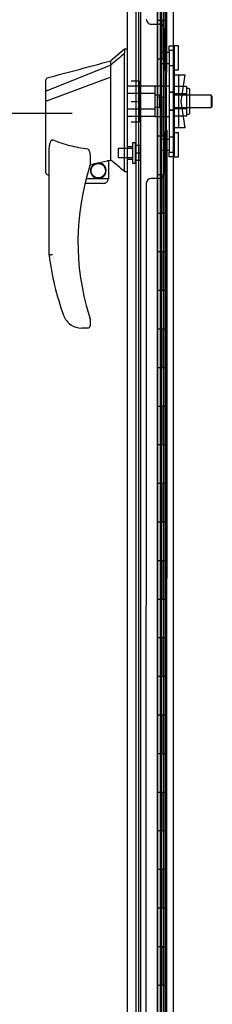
# Model space of a CAD drawing. Header units: inches. Extents: x 2 to 538, y -2 to 358.
# Tile 15 of 24: x 250 to 255, y 170 to 196. Entities that reach past the tile are written whole.
import ezdxf
from ezdxf.enums import TextEntityAlignment as Align
from ezdxf.lldxf.tags import DXFTag

# ---------------------------------------------------------------- set-up
doc = ezdxf.new("R2010")
doc.units = ezdxf.units.IN
doc.header["$MEASUREMENT"] = 0
for name, color, linetype in [('COM54746-68', 7, 'Continuous'), ('COM70220', 7, 'Continuous'), ('COM70838', 7, 'Continuous'), ('COM70839-4', 7, 'Continuous'), ('COM71189-4', 7, 'Continuous'), ('COM71196-4', 7, 'Continuous'), ('Default', 7, 'Continuous'), ('HAN13068', 7, 'Continuous'), ('HAN13068_NUT', 7, 'Continuous'), ('HAN13068_SCREW', 7, 'Continuous'), ('HAN_NUT', 7, 'Continuous'), ('RVT19000', 7, 'Continuous'), ('SPC87322', 7, 'Continuous')]:
    doc.layers.add(name, color=color, linetype=linetype)
doc.styles.add('SEACAD_Times_New_Roman', font='times.ttf')
tags = doc.linetypes.add('HIDDEN2', pattern=[0.1875, 0.125, -0.0625]).pattern_tags.tags
tags[6:7] = [DXFTag(74, 4), DXFTag(75, 0), DXFTag(340, '0'), DXFTag(46, 0.0), DXFTag(50, 0.0), DXFTag(44, 0.0), DXFTag(45, 0.0)]
tags[4:5] = [DXFTag(74, 4), DXFTag(75, 0), DXFTag(340, '0'), DXFTag(46, 0.0), DXFTag(50, 0.0), DXFTag(44, 0.0), DXFTag(45, 0.0)]
doc.dimstyles.new('HAMMOND_(STH_-_540x360)', dxfattribs={"dimtxt": 2, "dimasz": 2.5, "dimexe": 1, "dimexo": 1, "dimgap": 0.5, "dimtad": 0, "dimtih": 1, "dimtoh": 1, "dimzin": 0, "dimdsep": 46, "dimtxsty": 'SEACAD_Times_New_Roman', "dimblk1": '_SE_FILLED', "dimblk2": '_SE_FILLED', "dimsah": 1, "dimcen": 1, "dimadec": 0, "dimazin": 0, "dimtfac": 0.8, "dimtofl": 0, "dimtmove": 0, "dimatfit": 3, "dimfxl": 1, "dimtolj": 1, "dimtzin": 0, "dimarcsym": 0})

# ---------------------------------------------------------------- blocks, each defined once
blk = doc.blocks.new('SE2')
at = {"layer": 'COM54746-68', "color": 7, "linetype": 'HIDDEN2'}
for p, q in [((253.186, 227.62), (253.186, 159.62)), ((253.741, 227.62), (253.741, 159.62)), ((253.841, 159.62), (253.841, 227.62)), ((253.78, 195.62), (253.78, 196.62)), ((253.903, 196.62), (253.903, 195.62)), ((253.908, 195.62), (253.908, 196.62)), ((253.791, 194.62), (253.791, 195.62)), ((253.832, 194.62), (253.832, 195.62)), ((253.877, 195.62), (253.908, 195.62)), ((253.908, 194.62), (253.908, 195.62)), ((253.78, 193.62), (253.78, 194.62)), ((253.877, 194.62), (253.908, 194.62)), ((253.903, 194.62), (253.903, 193.62)), ((253.908, 193.62), (253.908, 194.62)), ((253.791, 192.62), (253.791, 193.62)), ((253.832, 192.62), (253.832, 193.62)), ((253.877, 193.62), (253.908, 193.62)), ((253.908, 192.62), (253.908, 193.62)), ((253.78, 191.62), (253.78, 192.62)), ((253.877, 192.62), (253.908, 192.62)), ((253.903, 192.62), (253.903, 191.62)), ((253.908, 191.62), (253.908, 192.62)), ((253.791, 190.62), (253.791, 191.62)), ((253.832, 190.62), (253.832, 191.62)), ((253.877, 191.62), (253.908, 191.62)), ((253.908, 190.62), (253.908, 191.62)), ((253.78, 189.62), (253.78, 190.62)), ((253.877, 190.62), (253.908, 190.62)), ((253.903, 190.62), (253.903, 189.62)), ((253.908, 189.62), (253.908, 190.62)), ((253.791, 188.62), (253.791, 189.62)), ((253.832, 188.62), (253.832, 189.62)), ((253.877, 189.62), (253.908, 189.62)), ((253.908, 188.62), (253.908, 189.62)), ((253.78, 187.62), (253.78, 188.62)), ((253.877, 188.62), (253.908, 188.62)), ((253.903, 188.62), (253.903, 187.62)), ((253.908, 187.62), (253.908, 188.62)), ((253.791, 186.62), (253.791, 187.62)), ((253.832, 186.62), (253.832, 187.62)), ((253.877, 187.62), (253.908, 187.62)), ((253.908, 186.62), (253.908, 187.62)), ((253.78, 185.62), (253.78, 186.62)), ((253.877, 186.62), (253.908, 186.62)), ((253.903, 186.62), (253.903, 185.62)), ((253.908, 185.62), (253.908, 186.62)), ((253.791, 184.62), (253.791, 185.62)), ((253.832, 184.62), (253.832, 185.62)), ((253.877, 185.62), (253.908, 185.62)), ((253.908, 184.62), (253.908, 185.62)), ((253.78, 183.62), (253.78, 184.62)), ((253.877, 184.62), (253.908, 184.62)), ((253.903, 184.62), (253.903, 183.62)), ((253.908, 183.62), (253.908, 184.62)), ((253.791, 182.62), (253.791, 183.62)), ((253.832, 182.62), (253.832, 183.62)), ((253.877, 183.62), (253.908, 183.62)), ((253.908, 182.62), (253.908, 183.62)), ((253.78, 181.62), (253.78, 182.62)), ((253.877, 182.62), (253.908, 182.62)), ((253.903, 182.62), (253.903, 181.62)), ((253.908, 181.62), (253.908, 182.62)), ((253.791, 180.62), (253.791, 181.62)), ((253.832, 180.62), (253.832, 181.62)), ((253.877, 181.62), (253.908, 181.62)), ((253.908, 180.62), (253.908, 181.62)), ((253.78, 179.62), (253.78, 180.62)), ((253.877, 180.62), (253.908, 180.62)), ((253.903, 180.62), (253.903, 179.62)), ((253.908, 179.62), (253.908, 180.62)), ((253.791, 178.62), (253.791, 179.62)), ((253.832, 178.62), (253.832, 179.62)), ((253.877, 179.62), (253.908, 179.62)), ((253.908, 178.62), (253.908, 179.62)), ((253.78, 177.62), (253.78, 178.62)), ((253.877, 178.62), (253.908, 178.62)), ((253.903, 178.62), (253.903, 177.62)), ((253.908, 177.62), (253.908, 178.62)), ((253.791, 176.62), (253.791, 177.62)), ((253.832, 176.62), (253.832, 177.62)), ((253.877, 177.62), (253.908, 177.62)), ((253.908, 176.62), (253.908, 177.62)), ((253.78, 175.62), (253.78, 176.62)), ((253.877, 176.62), (253.908, 176.62)), ((253.903, 176.62), (253.903, 175.62)), ((253.908, 175.62), (253.908, 176.62)), ((253.791, 174.62), (253.791, 175.62)), ((253.832, 174.62), (253.832, 175.62)), ((253.877, 175.62), (253.908, 175.62)), ((253.908, 174.62), (253.908, 175.62)), ((253.78, 173.62), (253.78, 174.62)), ((253.877, 174.62), (253.908, 174.62)), ((253.903, 174.62), (253.903, 173.62)), ((253.908, 173.62), (253.908, 174.62)), ((253.791, 172.62), (253.791, 173.62)), ((253.832, 172.62), (253.832, 173.62)), ((253.877, 173.62), (253.908, 173.62)), ((253.908, 172.62), (253.908, 173.62)), ((253.78, 171.62), (253.78, 172.62)), ((253.877, 172.62), (253.908, 172.62)), ((253.903, 172.62), (253.903, 171.62)), ((253.908, 171.62), (253.908, 172.62)), ((253.791, 170.62), (253.791, 171.62)), ((253.832, 170.62), (253.832, 171.62)), ((253.877, 171.62), (253.908, 171.62)), ((253.908, 170.62), (253.908, 171.62)), ((253.78, 169.62), (253.78, 170.62)), ((253.877, 170.62), (253.908, 170.62)), ((253.903, 170.62), (253.903, 169.62)), ((253.908, 169.62), (253.908, 170.62))]:
    blk.add_line(p, q, dxfattribs=at)
at = {"layer": 'COM54746-68', "color": 7, "linetype": 'Continuous'}
for p, q in [((253.674, 196.62), (253.674, 195.62)), ((253.877, 196.62), (253.877, 195.62)), ((253.674, 195.62), (253.674, 194.62)), ((253.674, 195.62), (253.877, 195.62)), ((253.674, 195.62), (253.877, 195.62)), ((253.877, 195.62), (253.877, 194.62)), ((253.674, 194.62), (253.877, 194.62)), ((253.674, 194.62), (253.877, 194.62)), ((253.674, 194.62), (253.674, 193.62)), ((253.877, 194.62), (253.877, 193.62)), ((253.674, 193.62), (253.674, 192.62)), ((253.674, 193.62), (253.877, 193.62)), ((253.674, 193.62), (253.877, 193.62)), ((253.877, 193.62), (253.877, 192.62)), ((253.674, 192.62), (253.877, 192.62)), ((253.674, 192.62), (253.877, 192.62)), ((253.674, 192.62), (253.674, 191.62)), ((253.877, 192.62), (253.877, 191.62)), ((253.674, 191.62), (253.674, 190.62)), ((253.674, 191.62), (253.877, 191.62)), ((253.674, 191.62), (253.877, 191.62)), ((253.877, 191.62), (253.877, 190.62)), ((253.674, 190.62), (253.877, 190.62)), ((253.674, 190.62), (253.877, 190.62)), ((253.674, 190.62), (253.674, 189.62)), ((253.877, 190.62), (253.877, 189.62)), ((253.674, 189.62), (253.674, 188.62)), ((253.674, 189.62), (253.877, 189.62)), ((253.674, 189.62), (253.877, 189.62)), ((253.877, 189.62), (253.877, 188.62)), ((253.674, 188.62), (253.877, 188.62)), ((253.674, 188.62), (253.877, 188.62)), ((253.674, 188.62), (253.674, 187.62)), ((253.877, 188.62), (253.877, 187.62)), ((253.674, 187.62), (253.674, 186.62)), ((253.674, 187.62), (253.877, 187.62)), ((253.674, 187.62), (253.877, 187.62)), ((253.877, 187.62), (253.877, 186.62)), ((253.674, 186.62), (253.877, 186.62)), ((253.674, 186.62), (253.877, 186.62)), ((253.674, 186.62), (253.674, 185.62)), ((253.877, 186.62), (253.877, 185.62)), ((253.674, 185.62), (253.674, 184.62)), ((253.674, 185.62), (253.877, 185.62)), ((253.674, 185.62), (253.877, 185.62)), ((253.877, 185.62), (253.877, 184.62)), ((253.674, 184.62), (253.877, 184.62)), ((253.674, 184.62), (253.877, 184.62)), ((253.674, 184.62), (253.674, 183.62)), ((253.877, 184.62), (253.877, 183.62)), ((253.674, 183.62), (253.674, 182.62)), ((253.674, 183.62), (253.877, 183.62)), ((253.674, 183.62), (253.877, 183.62)), ((253.877, 183.62), (253.877, 182.62)), ((253.674, 182.62), (253.877, 182.62)), ((253.674, 182.62), (253.877, 182.62)), ((253.674, 182.62), (253.674, 181.62)), ((253.877, 182.62), (253.877, 181.62)), ((253.674, 181.62), (253.674, 180.62)), ((253.674, 181.62), (253.877, 181.62)), ((253.674, 181.62), (253.877, 181.62)), ((253.877, 181.62), (253.877, 180.62)), ((253.674, 180.62), (253.877, 180.62)), ((253.674, 180.62), (253.877, 180.62)), ((253.674, 180.62), (253.674, 179.62)), ((253.877, 180.62), (253.877, 179.62)), ((253.674, 179.62), (253.674, 178.62)), ((253.674, 179.62), (253.877, 179.62)), ((253.674, 179.62), (253.877, 179.62)), ((253.877, 179.62), (253.877, 178.62)), ((253.674, 178.62), (253.877, 178.62)), ((253.674, 178.62), (253.877, 178.62)), ((253.674, 178.62), (253.674, 177.62)), ((253.877, 178.62), (253.877, 177.62)), ((253.674, 177.62), (253.674, 176.62)), ((253.674, 177.62), (253.877, 177.62)), ((253.674, 177.62), (253.877, 177.62)), ((253.877, 177.62), (253.877, 176.62)), ((253.674, 176.62), (253.877, 176.62)), ((253.674, 176.62), (253.877, 176.62)), ((253.674, 176.62), (253.674, 175.62)), ((253.877, 176.62), (253.877, 175.62)), ((253.674, 175.62), (253.674, 174.62)), ((253.674, 175.62), (253.877, 175.62)), ((253.674, 175.62), (253.877, 175.62)), ((253.877, 175.62), (253.877, 174.62)), ((253.674, 174.62), (253.877, 174.62)), ((253.674, 174.62), (253.877, 174.62)), ((253.674, 174.62), (253.674, 173.62)), ((253.877, 174.62), (253.877, 173.62)), ((253.674, 173.62), (253.674, 172.62)), ((253.674, 173.62), (253.877, 173.62)), ((253.674, 173.62), (253.877, 173.62)), ((253.877, 173.62), (253.877, 172.62)), ((253.674, 172.62), (253.877, 172.62)), ((253.674, 172.62), (253.877, 172.62)), ((253.674, 172.62), (253.674, 171.62)), ((253.877, 172.62), (253.877, 171.62)), ((253.674, 171.62), (253.674, 170.62)), ((253.674, 171.62), (253.877, 171.62)), ((253.674, 171.62), (253.877, 171.62)), ((253.877, 171.62), (253.877, 170.62)), ((253.674, 170.62), (253.877, 170.62)), ((253.674, 170.62), (253.877, 170.62)), ((253.674, 170.62), (253.674, 169.62)), ((253.877, 170.62), (253.877, 169.62))]:
    blk.add_line(p, q, dxfattribs=at)
at = {"layer": 'COM70220', "color": 7, "linetype": 'HIDDEN2'}
blk.add_line((253.247, 159.047), (253.247, 228.194), dxfattribs=at)
at = {"layer": 'COM70838', "color": 7, "linetype": 'HIDDEN2'}
for p, q in [((253.979, 194.827), (253.979, 194.952)), ((253.979, 194.952), (254.104, 194.952)), ((254.104, 194.952), (254.104, 194.827)), ((253.979, 194.827), (253.979, 192.202)), ((254.104, 194.827), (254.104, 192.202)), ((254.107, 194.202), (254.221, 194.202)), ((254.221, 194.202), (254.221, 192.827)), ((254.221, 194.202), (254.391, 194.202)), ((254.291, 193.514), (254.391, 194.202)), ((254.391, 192.827), (254.291, 193.514)), ((254.221, 192.827), (254.118, 192.827)), ((254.391, 192.827), (254.221, 192.827)), ((253.979, 192.077), (253.979, 192.202)), ((254.104, 192.202), (254.104, 192.077)), ((254.104, 192.077), (253.979, 192.077))]:
    blk.add_line(p, q, dxfattribs=at)
for centre, start, end in [((254.221, 194.257), 180, 208.0398), ((254.221, 194.229), 180, 193.5446), ((254.221, 192.799), 166.4554, 180), ((254.221, 192.772), 151.9602, 180)]:
    blk.add_arc(centre, 0.117, start, end, dxfattribs=at)
at = {"layer": 'COM70839-4', "color": 7, "linetype": 'HIDDEN2'}
for p, q in [((253.917, 194.265), (253.904, 226.11)), ((253.511, 195.515), (253.722, 195.515)), ((253.511, 195.515), (253.722, 195.515)), ((253.847, 195.39), (253.847, 194.377)), ((253.847, 194.377), (253.847, 194.377)), ((253.917, 194.265), (253.917, 194.265)), ((253.847, 192.652), (253.847, 191.639)), ((253.917, 192.764), (253.904, 160.918)), ((253.385, 191.389), (253.373, 160.838)), ((253.722, 191.514), (253.511, 191.514)), ((253.722, 191.514), (253.511, 191.514))]:
    blk.add_line(p, q, dxfattribs=at)
for centre, start, end in [((253.51, 195.64), 180.0243, 270.0243), ((253.722, 195.39), 0.0243, 90.0243), ((253.972, 194.377), 180.0243, 243.9204), ((253.972, 194.377), 180.0243, 243.9204), ((253.972, 192.652), 116.0796, 179.9757), ((253.972, 192.652), 116.0796, 179.9757), ((253.722, 191.639), 269.9757, 359.9757), ((253.51, 191.389), 89.9757, 179.9757)]:
    blk.add_arc(centre, 0.125, start, end, dxfattribs=at)
at = {"layer": 'COM71189-4', "color": 7, "linetype": 'HIDDEN2'}
blk.add_line((253.122, 158.827), (253.122, 228.202), dxfattribs=at)
at = {"layer": 'COM71189-4', "color": 7, "linetype": 'Continuous'}
blk.add_line((254.089, 158.827), (254.089, 228.202), dxfattribs=at)
at = {"layer": 'COM71196-4', "color": 7, "linetype": 'Continuous'}
for p, q in [((252.902, 158.47), (252.902, 228.771)), ((253.672, 158.422), (253.672, 228.819))]:
    blk.add_line(p, q, dxfattribs=at)
at = {"layer": 'COM71196-4', "color": 7, "linetype": 'HIDDEN2'}
blk.add_line((253.777, 228.297), (253.777, 158.732), dxfattribs=at)
at = {"layer": 'HAN13068', "color": 7, "linetype": 'Continuous'}
for p, q in [((252.822, 194.864), (252.467, 194.564)), ((252.902, 194.864), (252.819, 194.864)), ((252.822, 194.864), (252.822, 194.762)), ((252.822, 194.703), (252.822, 194.762)), ((252.822, 194.616), (252.822, 194.703)), ((252.467, 194.452), (250.831, 193.796)), ((252.467, 194.452), (252.467, 194.564)), ((252.467, 194.306), (252.467, 194.452)), ((252.822, 192.126), (252.822, 194.616)), ((252.467, 194.139), (250.843, 193.535)), ((252.467, 194.212), (252.467, 194.306)), ((252.467, 194.139), (252.467, 194.212)), ((252.467, 192.253), (252.467, 194.139)), ((250.787, 193.771), (250.787, 194.068)), ((250.787, 193.537), (250.787, 193.771)), ((250.787, 191.665), (250.787, 193.537)), ((250.841, 193.535), (250.843, 193.535)), ((250.867, 189.532), (250.867, 192.202)), ((251.927, 192.122), (251.927, 191.858)), ((252.467, 192.107), (252.467, 192.253)), ((252.467, 191.994), (252.467, 192.107)), ((252.822, 191.721), (252.822, 192.126)), ((251.927, 191.872), (252.054, 191.901)), ((252.137, 191.921), (252.372, 191.975)), ((252.402, 191.979), (252.467, 191.994)), ((252.402, 191.979), (252.402, 191.98)), ((252.402, 191.98), (252.402, 191.514)), ((250.861, 191.606), (250.867, 191.608)), ((252.822, 191.696), (252.822, 191.721)), ((252.822, 191.694), (252.902, 191.694)), ((252.277, 191.389), (251.797, 191.389)), ((251.828, 191.514), (252.402, 191.514)), ((251.927, 187.877), (251.927, 187.699)), ((251.429, 187.729), (251.428, 187.728)), ((251.867, 187.639), (251.712, 187.639))]:
    blk.add_line(p, q, dxfattribs=at)
at = {"layer": 'HAN13068', "color": 7, "linetype": 'HIDDEN2'}
for p, q in [((253.604, 193.91), (252.902, 193.91)), ((253.604, 193.91), (253.604, 193.714)), ((253.604, 193.714), (252.902, 193.714)), ((253.604, 193.714), (253.604, 193.315)), ((253.729, 193.674), (253.604, 193.674)), ((253.729, 193.674), (253.729, 193.514)), ((255.064, 193.674), (254.104, 193.674)), ((255.064, 193.674), (255.064, 193.354)), ((255.094, 193.644), (255.064, 193.674)), ((255.094, 193.384), (255.094, 193.644)), ((253.729, 193.514), (253.729, 193.354)), ((255.064, 193.354), (255.094, 193.384)), ((253.604, 193.315), (252.902, 193.315)), ((253.604, 193.119), (252.902, 193.119)), ((253.729, 193.354), (253.604, 193.354)), ((253.604, 193.315), (253.604, 193.119)), ((254.104, 193.354), (255.064, 193.354)), ((253.027, 192.339), (252.902, 192.339)), ((252.902, 192.014), (253.027, 192.014))]:
    blk.add_line(p, q, dxfattribs=at)
at = {"layer": 'HAN13068', "color": 7, "linetype": 'Continuous'}
blk.add_circle((252.141, 191.718), 0.188, dxfattribs=at)
for centre, radius, start, end in [((-53.454, 1333.248), 1179.062, 284.955175, 285.038073), ((250.847, 194.068), 0.06, 105.824, 180.0002), ((250.831, 193.895), 0.361, 262.9065, 271.5232), ((258.031, 189.868), 6.417, 162.105, 197.0102), ((251.867, 191.858), 0.06, 342.105, 0), ((252.141, 191.718), 0.202, 115.2676, 90.8956), ((251.878, 192.846), 0.961, 280.5316, 285.6316), ((216.056, 148.548), 56.686, 49.5649, 50.0347), ((252.277, 191.514), 0.125, 270, 310.5358), ((252.277, 191.514), 0.125, 310.5358, 346.1135), ((252.277, 191.514), 0.125, 346.1135, 360), ((258.207, 190.467), 7.4, 187.261, 199.7146), ((251.712, 188.139), 0.5, 199.7146, 235.4377), ((251.867, 187.877), 0.06, 0, 17.895), ((251.712, 188.139), 0.5, 235.4377, 270), ((251.867, 187.699), 0.06, 270, 0)]:
    blk.add_arc(centre, radius, start, end, dxfattribs=at)
blk.add_ellipse((250.847, 191.665), major_axis=(0.06, 0), ratio=0.999979, start_param=3.141468, end_param=4.950188, dxfattribs=at)
blk.add_open_spline([(252.822, 194.762), (252.704, 194.659), (252.585, 194.556), (252.467, 194.452)], degree=3, dxfattribs=at)
for points, knots in [([(250.831, 193.796), (250.819, 193.795), (250.807, 193.792), (250.791, 193.783), (250.787, 193.777), (250.787, 193.771)], [0, 0, 0, 0, 0.5, 0.5, 1, 1, 1, 1]), ([(250.867, 192.202), (250.867, 192.259), (250.871, 192.317), (250.886, 192.402), (250.892, 192.431), (250.906, 192.472), (250.912, 192.485), (250.924, 192.503), (250.929, 192.509), (250.942, 192.516), (250.95, 192.517), (250.957, 192.515)], [0, 0, 0, 0, 0.5, 0.5, 0.75, 0.75, 0.875, 0.875, 0.9375, 0.9375, 1, 1, 1, 1]), ([(251.867, 192.276), (251.789, 192.287), (251.711, 192.299), (251.557, 192.329), (251.48, 192.346), (251.327, 192.386), (251.252, 192.408), (251.103, 192.457), (251.03, 192.485), (250.957, 192.515)], [0, 0, 0, 0, 0.25, 0.25, 0.5, 0.5, 0.75, 0.75, 1, 1, 1, 1]), ([(251.867, 192.276), (251.871, 192.276), (251.874, 192.274), (251.881, 192.27), (251.884, 192.268), (251.892, 192.259), (251.896, 192.253), (251.903, 192.24), (251.906, 192.233), (251.911, 192.22), (251.914, 192.213), (251.919, 192.192), (251.922, 192.178), (251.925, 192.157), (251.926, 192.15), (251.927, 192.136), (251.927, 192.129), (251.927, 192.122)], [0, 0, 0, 0, 0.0625, 0.0625, 0.125, 0.125, 0.25, 0.25, 0.375, 0.375, 0.5, 0.5, 0.75, 0.75, 0.875, 0.875, 1, 1, 1, 1]), ([(252.372, 191.975), (252.376, 191.976), (252.38, 191.977), (252.387, 191.979), (252.39, 191.979), (252.399, 191.98), (252.402, 191.98), (252.402, 191.98)], [0, 0, 0, 0, 0.25, 0.25, 0.5, 0.5, 1, 1, 1, 1]), ([(250.957, 189.537), (250.951, 189.537), (250.945, 189.537), (250.933, 189.536), (250.928, 189.535), (250.912, 189.534), (250.902, 189.534), (250.889, 189.533), (250.885, 189.533), (250.879, 189.532), (250.876, 189.532), (250.871, 189.532), (250.87, 189.532), (250.867, 189.532), (250.867, 189.532), (250.867, 189.532)], [0, 0, 0, 0, 0.125, 0.125, 0.25, 0.25, 0.5, 0.5, 0.625, 0.625, 0.75, 0.75, 0.875, 0.875, 1, 1, 1, 1]), ([(251.894, 187.99), (251.9, 187.973), (251.905, 187.956), (251.913, 187.93), (251.916, 187.922), (251.919, 187.91), (251.921, 187.906), (251.922, 187.901), (251.923, 187.899), (251.924, 187.897), (251.924, 187.896), (251.924, 187.896)], [0, 0, 0, 0, 0.5, 0.5, 0.75, 0.75, 0.875, 0.875, 0.9375, 0.9375, 1, 1, 1, 1])]:
    blk.add_open_spline(points, degree=3, knots=knots, dxfattribs=at)
at = {"layer": 'HAN13068_NUT', "color": 7, "linetype": 'HIDDEN2'}
for p, q in [((254.429, 193.898), (254.104, 193.898)), ((254.429, 193.898), (254.429, 193.802)), ((254.429, 193.706), (254.104, 193.706)), ((254.479, 193.847), (254.429, 193.847)), ((254.429, 193.802), (254.429, 193.706)), ((254.429, 193.706), (254.429, 193.514)), ((254.509, 193.212), (254.509, 193.817)), ((254.429, 193.514), (254.429, 193.322)), ((254.429, 193.322), (254.104, 193.322)), ((254.429, 193.13), (254.104, 193.13)), ((254.429, 193.322), (254.429, 193.226)), ((254.429, 193.226), (254.429, 193.13)), ((254.429, 193.182), (254.479, 193.182))]:
    blk.add_line(p, q, dxfattribs=at)
for centre, start, end in [((254.479, 193.817), 0, 90), ((254.479, 193.212), 270, 0)]:
    blk.add_arc(centre, 0.03, start, end, dxfattribs=at)
at = {"layer": 'HAN13068_SCREW', "color": 7, "linetype": 'HIDDEN2'}
for p, q in [((253.027, 192.439), (253.027, 191.914)), ((253.097, 192.439), (253.027, 192.439)), ((253.097, 192.439), (253.097, 191.914)), ((253.234, 192.369), (253.097, 192.369)), ((253.234, 192.176), (253.234, 192.369)), ((252.652, 192.292), (252.652, 192.06)), ((253.027, 192.292), (252.652, 192.292)), ((253.234, 192.176), (253.097, 192.176)), ((253.234, 191.984), (253.234, 192.176)), ((252.652, 192.06), (253.027, 192.06)), ((253.027, 191.914), (253.097, 191.914)), ((253.234, 191.984), (253.097, 191.984))]:
    blk.add_line(p, q, dxfattribs=at)
at = {"layer": 'HAN_NUT', "color": 7, "linetype": 'HIDDEN2'}
for p, q in [((252.997, 194.044), (253.212, 194.044)), ((253.212, 193.514), (253.212, 194.044)), ((252.997, 193.514), (253.212, 193.514)), ((253.212, 192.984), (253.212, 193.514)), ((252.997, 192.984), (253.212, 192.984))]:
    blk.add_line(p, q, dxfattribs=at)
at = {"layer": 'RVT19000', "color": 7, "linetype": 'HIDDEN2'}
for p, q in [((254.104, 194.952), (254.104, 194.952)), ((254.217, 194.952), (254.104, 194.952)), ((254.217, 194.327), (254.217, 194.952)), ((253.767, 194.499), (253.767, 194.78)), ((253.979, 194.78), (253.767, 194.78)), ((254.104, 194.835), (253.979, 194.835)), ((253.767, 194.499), (253.979, 194.499)), ((253.979, 194.445), (254.104, 194.445)), ((254.104, 194.327), (254.217, 194.327)), ((254.217, 192.701), (254.104, 192.701)), ((254.217, 192.076), (254.217, 192.701)), ((253.767, 192.248), (253.767, 192.529)), ((253.979, 192.529), (253.767, 192.529)), ((254.104, 192.584), (253.979, 192.584)), ((253.767, 192.248), (253.979, 192.248)), ((253.979, 192.194), (254.104, 192.194)), ((254.104, 192.076), (254.104, 192.077)), ((254.104, 192.076), (254.217, 192.076))]:
    blk.add_line(p, q, dxfattribs=at)
at = {"layer": 'SPC87322', "color": 7, "linetype": 'HIDDEN2'}
for p, q in [((253.979, 193.907), (253.604, 193.907)), ((254.104, 193.752), (253.979, 193.752)), ((254.104, 193.742), (253.979, 193.742)), ((253.604, 193.122), (253.979, 193.122)), ((254.104, 193.287), (253.979, 193.287)), ((254.104, 193.277), (253.979, 193.277))]:
    blk.add_line(p, q, dxfattribs=at)
blk = doc.blocks.new('DMBLK4241')
at = {"layer": 'Default', "linetype": 'Continuous'}
for points in [[(230.099, 225.702), (230.932, 225.702), (230.516, 228.202)], [(230.099, 161.327), (230.516, 158.827), (230.932, 161.327)]]:
    blk.add_hatch(color=7, dxfattribs=at).paths.add_polyline_path(points)
at = {"layer": 'Default', "color": 7, "linetype": 'Continuous'}
for p, q in [((254.021, 228.202), (229.516, 228.202)), ((230.516, 228.202), (230.516, 195.214)), ((230.516, 185.814), (230.516, 158.827)), ((254.021, 158.827), (229.516, 158.827))]:
    blk.add_line(p, q, dxfattribs=at)
at = {"layer": 'Default', "color": 7, "linetype": 'Continuous', "style": 'SEACAD_Times_New_Roman'}
for s, p in [('69.38', (227.103, 194.514)), ('DOOR ', (225.942, 191.514)), ('OPENING', (224.023, 188.514))]:
    blk.add_text(s, height=2, dxfattribs=at).set_placement(p, align=Align.TOP_LEFT)
blk = doc.blocks.new('_SE_FILLED')
at = {"color": 0}
blk.add_line((0, 0), (-1, 0), dxfattribs=at)
blk.add_solid([(0, 0), (-1, -0.1665), (-1, 0.1665), (0, 0)], dxfattribs=at)
blk = doc.blocks.new('DMBLK4251')
at = {"layer": 'Default', "linetype": 'Continuous'}
for points in [[(244.783, 190.696), (245.616, 190.696), (245.199, 193.196)], [(244.783, 160.827), (245.199, 158.327), (245.616, 160.827)]]:
    blk.add_hatch(color=7, dxfattribs=at).paths.add_polyline_path(points)
at = {"layer": 'Default', "color": 7, "linetype": 'Continuous'}
for p, q in [((251.467, 193.196), (244.199, 193.196)), ((245.199, 177.461), (245.199, 193.196)), ((245.199, 158.327), (245.199, 174.761)), ((252.411, 158.327), (244.199, 158.327))]:
    blk.add_line(p, q, dxfattribs=at)
at = {"layer": 'Default', "color": 7, "linetype": 'Continuous', "style": 'SEACAD_Times_New_Roman'}
blk.add_text('34.87', height=2, dxfattribs=at).set_placement((241.787, 176.761), align=Align.TOP_LEFT)

msp = doc.modelspace()

# ---------------------------------------------------------------- block references
at = {"layer": 'Default'}
msp.add_blockref('SE2', (0, 0), dxfattribs=at)

# ---------------------------------------------------------------- dimensions: what is measured, and where the dimension line sits
at = {"layer": 'Default', "color": 7, "linetype": 'Continuous'}
for base, p1, p2, angle, text, picture, middle, dimtype in [((230.515775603, 228.201850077), (255.020880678, 228.201850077), (255.020880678, 158.826850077), 270, '\\A1;<>\\PDOOR \\XOPENING', 'DMBLK4241', (230.515775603, 193.514349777), 161), ((245.199, 193.196), (253.411, 158.327), (252.467, 193.196), 90, '\\A1;<>', 'DMBLK4251', (245.199, 175.761), 160)]:
    dim = msp.add_linear_dim(base=base, p1=p1, p2=p2, angle=angle, text=text, dimstyle='HAMMOND_(STH_-_540x360)', dxfattribs=at)
    dim.commit()
    dim.dimension.update_dxf_attribs({"geometry": picture, "text_midpoint": middle, "dimtype": dimtype})

doc.saveas('drawing.dxf')
